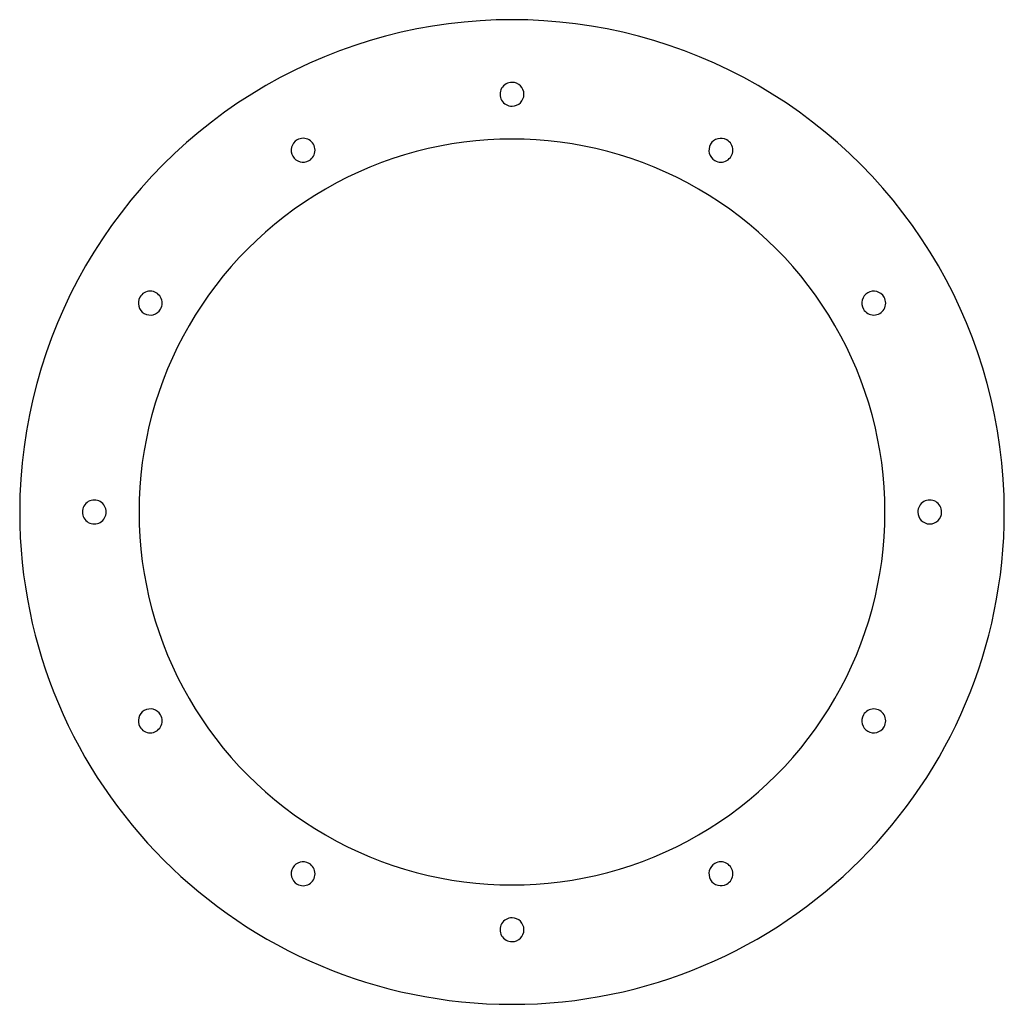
# Model space of a CAD drawing. Header units: millimetres. Extents: x -330 to 330, y -330 to 330.
import ezdxf

# ---------------------------------------------------------------- set-up
doc = ezdxf.new("R2010")
doc.units = ezdxf.units.MM
doc.layers.add('THICK', color=7, linetype='Continuous')

msp = doc.modelspace()

# ---------------------------------------------------------------- linework, layer by layer
at = {"layer": 'THICK'}
for centre, radius, start, end in [((0, 0), 330, 0, 180.00002), ((0, 280), 8, 89.99998, 270.00002), ((0, 280), 8, 270.00002, 89.99998), ((0, 0), 250, 0, 180.00002), ((-140, 242.49), 8, 119.99999, 299.99997), ((-140, 242.49), 8, 299.99997, 119.99999), ((140, 242.49), 8, 60.00003, 240.00001), ((140, 242.49), 8, 240.00001, 60.00003), ((-242.49, 140), 8, 329.99999, 150.00001), ((242.49, 140), 8, 30.00001, 209.99999), ((-242.49, 140), 8, 150.00001, 329.99999), ((242.49, 140), 8, 209.99999, 30.00001), ((-280, 0), 8, 0, 180.00002), ((280, 0), 8, 0, 180.00002), ((0, 0), 330, 180.00002, 0), ((-280, 0), 8, 179.99998, 0), ((0, 0), 250, 179.99998, 0), ((280, 0), 8, 180.00002, 0), ((-242.49, -140), 8, 30.00001, 209.99999), ((-242.49, -140), 8, 209.99999, 30.00001), ((242.49, -140), 8, 150.00001, 329.99999), ((242.49, -140), 8, 329.99999, 150.00001), ((-140, -242.49), 8, 60.00003, 240.00001), ((-140, -242.49), 8, 240.00001, 60.00003), ((140, -242.49), 8, 119.99999, 299.99997), ((140, -242.49), 8, 299.99997, 119.99999), ((0, -280), 8, 89.99998, 270.00002), ((0, -280), 8, 270.00002, 89.99998)]:
    msp.add_arc(centre, radius, start, end, dxfattribs=at)

doc.saveas('drawing.dxf')
